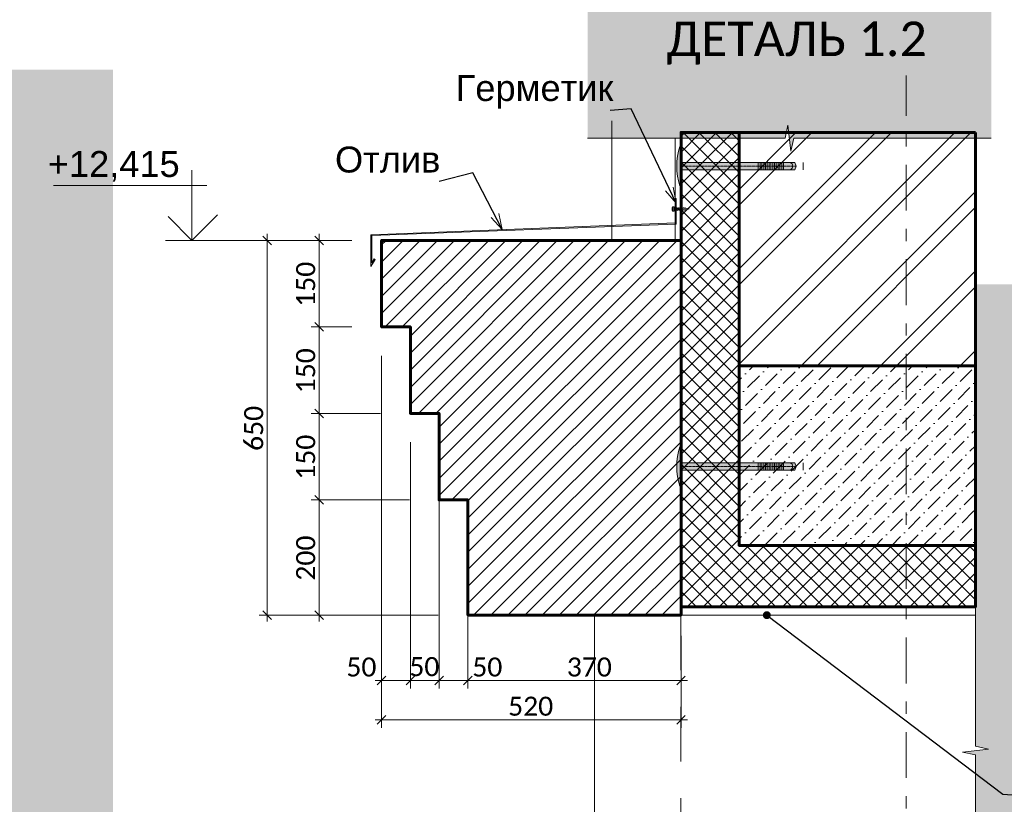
# Model space of a CAD drawing. Header units: millimetres. Extents: x 606744 to 1334424, y 366813 to 458563.
# Tile 5 of 21: x 1307099 to 1308808, y 439243 to 440604. Entities that reach past the tile are written whole.
import ezdxf

# ---------------------------------------------------------------- set-up
doc = ezdxf.new("R2010")
doc.units = ezdxf.units.MM
doc.header["$MEASUREMENT"] = 0
for name, pattern in [('GESTRICHELT', [0.75, 0.5, -0.25]), ('Разомкнутая', [158.74999523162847, 95.24999856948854, -63.49999666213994]), ('Штрихштриховая', [164.041661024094, 79.37499761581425, -31.7499983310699, 21.1666667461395, -31.74999833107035])]:
    doc.linetypes.add(name, pattern=pattern)
doc.layers.add('- 2D четрежи', color=7, linetype='Continuous')
doc.layers.add('Размер - Осевые Размеры', color=7, linetype='Continuous')
for name, color, linetype, lineweight in [('- 2D четрежи_Ном._пера__1', 7, 'Continuous', 15), ('- 2D четрежи_Ном._пера__19', 255, 'Continuous', 0), ('- 2D четрежи_Ном._пера__21', 7, 'Continuous', 30), ('0_Ном._пера__41', 7, 'Continuous', 60), ('1 Молдинги_Ном._пера__1', 7, 'Continuous', 15), ('1 Молдинги_Ном._пера__120', 7, 'Continuous', 5), ('1 Молдинги_Ном._пера__41', 7, 'Continuous', 60), ('Аннотация - Выносная Надпись.Фасад фрагмент_Ном._пера__1', 7, 'Continuous', 15), ('Конструктив - Стены Несущие_Ном._пера__1', 7, 'Continuous', 15), ('Конструктив - Стены Несущие_Ном._пера__41', 7, 'Continuous', 60), ('Размер - Осевые Размеры_Ном._пера__1', 7, 'Continuous', 15), ('Размер - Отметка Уровня_Ном._пера__1', 7, 'Continuous', 15), ('Размер - Отметка Уровня_Ном._пера__120', 7, 'Continuous', 5)]:
    doc.layers.add(name, color=color, linetype=linetype, lineweight=lineweight)
doc.layers.add('0_Ном._пера__62', color=7, linetype='Continuous', lineweight=25, true_color=0xaaaaaa)
doc.styles.add('СГЕНЕРИР_СТИЛЬ_1', font='arial.ttf')
doc.styles.add('СГЕНЕРИР_СТИЛЬ_2', font='calibri.ttf')
doc.dimstyles.new('СГЕНЕРИР_СТИЛЬ__2', dxfattribs={"dimtxt": 33.00000071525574, "dimasz": 14.25, "dimexe": 0.18, "dimexo": 50, "dimgap": 0, "dimtad": 1, "dimdec": 0, "dimzin": 0, "dimdsep": 46, "dimtxsty": 'СГЕНЕРИР_СТИЛЬ_2', "dimblk": 'ARROWHEAD_6', "dimblk1": 'ARROWHEAD_6', "dimblk2": 'ARROWHEAD_6', "dimcen": 0.09, "dimclrd": 7, "dimclre": 7, "dimclrt": 7, "dimazin": 0, "dimtfac": 1, "dimtdec": 4, "dimtmove": 0, "dimatfit": 3, "dimfxl": 1, "dimtolj": 1, "dimtzin": 0, "dimarcsym": 0})
doc.dimstyles.new('СГЕНЕРИР_СТИЛЬ__3', dxfattribs={"dimtxt": 33.00000071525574, "dimasz": 14.25, "dimexe": 0.18, "dimexo": 50, "dimgap": 0, "dimtad": 1, "dimtih": 1, "dimtoh": 1, "dimdec": 0, "dimzin": 0, "dimdsep": 46, "dimtxsty": 'СГЕНЕРИР_СТИЛЬ_2', "dimblk": 'ARROWHEAD_6', "dimblk1": 'ARROWHEAD_6', "dimblk2": 'ARROWHEAD_6', "dimcen": 0.09, "dimclrd": 7, "dimclre": 7, "dimclrt": 7, "dimazin": 0, "dimtfac": 1, "dimtdec": 4, "dimtmove": 2, "dimatfit": 3, "dimfxl": 1, "dimtolj": 1, "dimtzin": 0, "dimarcsym": 0})
doc.dimstyles.new('СГЕНЕРИР_СТИЛЬ__4', dxfattribs={"dimtxt": 33.00000071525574, "dimasz": 14.25, "dimexe": 0.18, "dimexo": 50, "dimgap": 0, "dimtad": 1, "dimtih": 1, "dimtoh": 1, "dimdec": 0, "dimzin": 0, "dimdsep": 46, "dimtxsty": 'СГЕНЕРИР_СТИЛЬ_2', "dimblk": 'ARROWHEAD_6', "dimblk1": 'ARROWHEAD_6', "dimblk2": 'ARROWHEAD_6', "dimcen": 0.09, "dimclrd": 7, "dimclre": 7, "dimclrt": 7, "dimazin": 0, "dimtfac": 1, "dimtdec": 4, "dimtmove": 0, "dimatfit": 3, "dimfxl": 1, "dimtolj": 1, "dimtzin": 0, "dimarcsym": 0})
doc.dimstyles.new('СГЕНЕРИР_СТИЛЬ__5', dxfattribs={"dimtxt": 0.18, "dimasz": 27.36, "dimexe": 0.18, "dimexo": 0.0625, "dimgap": 0, "dimtad": 0, "dimtih": 1, "dimtoh": 1, "dimdec": 4, "dimzin": 0, "dimdsep": 46, "dimcen": 0.09, "dimadec": 0, "dimazin": 0, "dimtfac": 1, "dimtdec": 4, "dimtmove": 0, "dimatfit": 3, "dimldrblk": 'ARROWHEAD_3', "dimfxl": 1, "dimtolj": 1, "dimtzin": 0, "dimarcsym": 0})
doc.dimstyles.new('СГЕНЕРИР_СТИЛЬ__7', dxfattribs={"dimtxt": 0.18, "dimasz": 27.36, "dimexe": 0.18, "dimexo": 0.0625, "dimgap": 0, "dimtad": 0, "dimtih": 1, "dimtoh": 1, "dimdec": 4, "dimzin": 0, "dimdsep": 46, "dimcen": 0.09, "dimadec": 0, "dimazin": 0, "dimtfac": 1, "dimtdec": 4, "dimtmove": 0, "dimatfit": 3, "dimldrblk": 'ARROWHEAD_11', "dimfxl": 1, "dimtolj": 1, "dimtzin": 0, "dimarcsym": 0})

# ---------------------------------------------------------------- blocks, each defined once
blk = doc.blocks.new('*D166', base_point=(491085.4970332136, 0))
at = {"layer": 'Размер - Осевые Размеры_Ном._пера__1', "color": 7, "linetype": 'Continuous', "lineweight": 15, "transparency": 16777216}
for p, q in [((1307727.301723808, 439443.9243274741), (1307727.301723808, 440021.3831727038)), ((1307777.301706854, 439443.9243274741), (1307777.301706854, 439871.3831580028)), ((1307716.051723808, 439457.9868274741), (1307727.301723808, 439457.9868274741)), ((1307734.801723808, 439465.4868274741), (1307719.801723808, 439450.4868274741)), ((1307727.301723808, 439457.9868274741), (1307777.301706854, 439457.9868274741)), ((1307784.801706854, 439465.4868274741), (1307769.801706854, 439450.4868274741))]:
    blk.add_line(p, q, dxfattribs=at)
at = {"layer": 'Размер - Осевые Размеры_Ном._пера__1', "color": 7, "lineweight": 15, "transparency": 16777216, "char_height": 33.00000071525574, "attachment_point": 7, "style": 'СГЕНЕРИР_СТИЛЬ_2'}
for insert in [(1307666.279683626, 439464.5868274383), (1307775.540686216, 439465.272541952)]:
    blk.add_mtext('\\A1;50', dxfattribs=dict(at, insert=insert))
blk = doc.blocks.new('ARROWHEAD_6')
at = {"color": 0, "linetype": 'Continuous', "lineweight": 0}
for p, q in [((0, 0), (-1, 0)), ((-0.5, -0.5), (0.5, 0.5))]:
    blk.add_line(p, q, dxfattribs=at)
blk = doc.blocks.new('*D167', base_point=(491085.4970332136, 0))
at = {"layer": 'Размер - Осевые Размеры_Ном._пера__1', "color": 7, "linetype": 'Continuous', "lineweight": 15, "transparency": 16777216}
for p, q in [((1307777.301706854, 439443.9243274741), (1307777.301706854, 439871.3831580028)), ((1307827.30170629, 439443.9243274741), (1307827.30170629, 439871.3831580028)), ((1307784.801706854, 439465.4868274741), (1307769.801706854, 439450.4868274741)), ((1307777.301706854, 439457.9868274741), (1307827.30170629, 439457.9868274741)), ((1307834.80170629, 439465.4868274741), (1307819.80170629, 439450.4868274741))]:
    blk.add_line(p, q, dxfattribs=at)
blk = doc.blocks.new('*D168', base_point=(491085.4970332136, 0))
at = {"layer": 'Размер - Осевые Размеры_Ном._пера__1', "color": 7, "linetype": 'Continuous', "lineweight": 15, "transparency": 16777216}
for p, q in [((1307827.30170629, 439443.9243274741), (1307827.30170629, 439871.3831580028)), ((1307877.301672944, 439443.9243274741), (1307877.301672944, 439721.3831760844)), ((1307834.80170629, 439465.4868274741), (1307819.80170629, 439450.4868274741)), ((1307827.30170629, 439457.9868274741), (1307877.301672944, 439457.9868274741)), ((1307884.801672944, 439465.4868274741), (1307869.801672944, 439450.4868274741))]:
    blk.add_line(p, q, dxfattribs=at)
blk = doc.blocks.new('*D169', base_point=(491085.4970332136, 0))
at = {"layer": 'Размер - Осевые Размеры_Ном._пера__1', "color": 7, "linetype": 'Continuous', "lineweight": 15, "transparency": 16777216}
for p, q in [((1307877.301672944, 439443.9243274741), (1307877.301672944, 439721.3831760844)), ((1308246.981118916, 439443.9243274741), (1308246.981118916, 439521.3831377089)), ((1307884.801672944, 439465.4868274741), (1307869.801672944, 439450.4868274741)), ((1307877.301672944, 439457.9868274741), (1308246.981118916, 439457.9868274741)), ((1308239.481118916, 439450.4868274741), (1308254.481118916, 439465.4868274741)), ((1308246.981118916, 439457.9868274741), (1308258.231118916, 439457.9868274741))]:
    blk.add_line(p, q, dxfattribs=at)
at = {"layer": 'Размер - Осевые Размеры_Ном._пера__1', "color": 7, "lineweight": 15, "transparency": 16777216, "char_height": 33.00000071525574, "attachment_point": 7, "style": 'СГЕНЕРИР_СТИЛЬ_2'}
for s, insert in [('\\A1;50', (1307884.801672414, 439464.5868274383)), ('\\A1;370', (1308048.760886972, 439464.5868274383))]:
    blk.add_mtext(s, dxfattribs=dict(at, insert=insert))
blk = doc.blocks.new('*D170', base_point=(491085.4970332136, 0))
at = {"layer": 'Размер - Осевые Размеры_Ном._пера__1', "color": 7, "linetype": 'Continuous', "lineweight": 15, "transparency": 16777216}
for p, q in [((1307727.301723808, 439375.9711978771), (1307727.301723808, 440021.3831727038)), ((1308246.981118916, 439375.9711978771), (1308246.981118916, 439535.7505137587)), ((1307716.051723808, 439390.0336978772), (1307727.301723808, 439390.0336978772)), ((1307734.801723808, 439397.5336978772), (1307719.801723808, 439382.5336978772)), ((1307727.301723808, 439390.0336978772), (1308246.981118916, 439390.0336978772)), ((1308239.481118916, 439382.5336978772), (1308254.481118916, 439397.5336978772)), ((1308246.981118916, 439390.0336978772), (1308258.231118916, 439390.0336978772))]:
    blk.add_line(p, q, dxfattribs=at)
at = {"layer": 'Размер - Осевые Размеры_Ном._пера__1', "color": 7, "lineweight": 15, "transparency": 16777216, "insert": (1307946.999892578, 439396.6336978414), "char_height": 33.00000071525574, "attachment_point": 7, "style": 'СГЕНЕРИР_СТИЛЬ_2'}
blk.add_mtext('\\A1;520', dxfattribs=at)
blk = doc.blocks.new('*D171', base_point=(491085.4970332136, 0))
at = {"layer": 'Размер - Осевые Размеры_Ном._пера__1', "color": 7, "linetype": 'Continuous', "lineweight": 15, "transparency": 16777216}
for p, q in [((1307611.547540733, 439778.8831760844), (1307626.547540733, 439763.8831760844)), ((1307775.689904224, 439771.3831760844), (1307604.985040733, 439771.3831760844)), ((1307619.047540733, 439571.3831619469), (1307619.047540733, 439771.3831760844)), ((1307611.547540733, 439578.8831619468), (1307626.547540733, 439563.8831619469)), ((1307825.689870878, 439571.3831619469), (1307604.985040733, 439571.3831619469)), ((1307619.047540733, 439560.1331619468), (1307619.047540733, 439571.3831619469))]:
    blk.add_line(p, q, dxfattribs=at)
at = {"layer": 'Размер - Осевые Размеры_Ном._пера__1', "color": 7, "lineweight": 15, "transparency": 16777216, "insert": (1307612.447540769, 439631.2416402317), "char_height": 33.00000071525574, "attachment_point": 7, "rotation": 90, "style": 'СГЕНЕРИР_СТИЛЬ_2'}
blk.add_mtext('\\A1;200', dxfattribs=at)
blk = doc.blocks.new('*D172', base_point=(491085.4970332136, 0))
at = {"layer": 'Размер - Осевые Размеры_Ном._пера__1', "color": 7, "linetype": 'Continuous', "lineweight": 15, "transparency": 16777216}
for p, q in [((1307725.689888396, 439921.3831580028), (1307604.985040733, 439921.3831580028)), ((1307611.547540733, 439928.8831580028), (1307626.547540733, 439913.8831580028)), ((1307619.047540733, 439771.3831760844), (1307619.047540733, 439921.3831580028)), ((1307611.547540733, 439778.8831760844), (1307626.547540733, 439763.8831760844)), ((1307775.689904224, 439771.3831760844), (1307604.985040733, 439771.3831760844))]:
    blk.add_line(p, q, dxfattribs=at)
at = {"layer": 'Размер - Осевые Размеры_Ном._пера__1', "color": 7, "lineweight": 15, "transparency": 16777216, "insert": (1307612.447540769, 439806.2416382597), "char_height": 33.00000071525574, "attachment_point": 7, "rotation": 90, "style": 'СГЕНЕРИР_СТИЛЬ_2'}
blk.add_mtext('\\A1;150', dxfattribs=at)
blk = doc.blocks.new('*D173', base_point=(491085.4970332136, 0))
at = {"layer": 'Размер - Осевые Размеры_Ном._пера__1', "color": 7, "linetype": 'Continuous', "lineweight": 15, "transparency": 16777216}
for p, q in [((1307675.689905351, 440071.3831727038), (1307604.985040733, 440071.3831727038)), ((1307611.547540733, 440078.8831727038), (1307626.547540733, 440063.8831727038)), ((1307619.047540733, 439921.3831580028), (1307619.047540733, 440071.3831727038)), ((1307725.689888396, 439921.3831580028), (1307604.985040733, 439921.3831580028)), ((1307611.547540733, 439928.8831580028), (1307626.547540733, 439913.8831580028))]:
    blk.add_line(p, q, dxfattribs=at)
at = {"layer": 'Размер - Осевые Размеры_Ном._пера__1', "color": 7, "lineweight": 15, "transparency": 16777216, "insert": (1307612.447540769, 439956.2416365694), "char_height": 33.00000071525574, "attachment_point": 7, "rotation": 90, "style": 'СГЕНЕРИР_СТИЛЬ_2'}
blk.add_mtext('\\A1;150', dxfattribs=at)
blk = doc.blocks.new('*D174', base_point=(491085.4970332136, 0))
at = {"layer": 'Размер - Осевые Размеры_Ном._пера__1', "color": 7, "linetype": 'Continuous', "lineweight": 15, "transparency": 16777216}
for p, q in [((1307626.547540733, 440213.8831710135), (1307611.547540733, 440228.8831710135)), ((1307619.047540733, 440221.3831710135), (1307619.047540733, 440232.6331710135)), ((1307675.689888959, 440221.3831710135), (1307604.985040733, 440221.3831710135)), ((1307619.047540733, 440071.3831727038), (1307619.047540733, 440221.3831710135)), ((1307675.689905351, 440071.3831727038), (1307604.985040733, 440071.3831727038)), ((1307611.547540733, 440078.8831727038), (1307626.547540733, 440063.8831727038))]:
    blk.add_line(p, q, dxfattribs=at)
at = {"layer": 'Размер - Осевые Размеры_Ном._пера__1', "color": 7, "lineweight": 15, "transparency": 16777216, "insert": (1307612.447540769, 440106.2416430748), "char_height": 33.00000071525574, "attachment_point": 7, "rotation": 90, "style": 'СГЕНЕРИР_СТИЛЬ_2'}
blk.add_mtext('\\A1;150', dxfattribs=at)
blk = doc.blocks.new('*D175', base_point=(491085.4970332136, 0))
at = {"layer": 'Размер - Осевые Размеры_Ном._пера__1', "color": 7, "linetype": 'Continuous', "lineweight": 15, "transparency": 16777216}
for p, q in [((1307536.397603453, 440213.8831710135), (1307521.397603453, 440228.8831710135)), ((1307528.897603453, 440221.3831710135), (1307528.897603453, 440232.6331710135)), ((1307675.689888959, 440221.3831710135), (1307514.835103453, 440221.3831710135)), ((1307528.897603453, 439571.3831619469), (1307528.897603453, 440221.3831710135)), ((1307521.397603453, 439578.8831619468), (1307536.397603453, 439563.8831619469)), ((1307825.689870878, 439571.3831619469), (1307514.835103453, 439571.3831619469)), ((1307528.897603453, 439560.1331619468), (1307528.897603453, 439571.3831619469))]:
    blk.add_line(p, q, dxfattribs=at)
at = {"layer": 'Размер - Осевые Размеры_Ном._пера__1', "color": 7, "lineweight": 15, "transparency": 16777216, "insert": (1307522.297603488, 439856.2416376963), "char_height": 33.00000071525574, "attachment_point": 7, "rotation": 90, "style": 'СГЕНЕРИР_СТИЛЬ_2'}
blk.add_mtext('\\A1;650', dxfattribs=at)
blk = doc.blocks.new('ARROWHEAD_3')
at = {"color": 0, "linetype": 'Continuous', "lineweight": 0}
blk.add_line((0, 0), (-1, 0), dxfattribs=at)
at = {"color": 0, "linetype": 'Continuous', "lineweight": 0, "flags": 128}
blk.add_lwpolyline([(-1, 0.2679), (0, 0), (-1, -0.2679)], dxfattribs=at)
blk = doc.blocks.new('CI Tools Break Line Symbol[26]_7', base_point=(1308757.919833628, 438527.4177693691))
at = {"layer": '- 2D четрежи', "linetype": 'Continuous', "lineweight": 0, "true_color": 0xffffff}
blk.add_hatch(color=7, dxfattribs=at).paths.add_polyline_path([(1309177.542714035, 438527.4177693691), (1309177.542714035, 440145.5327983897), (1308757.919833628, 440145.5327983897), (1308757.919833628, 439343.9752838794), (1308780.419833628, 439338.9752838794), (1308735.419833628, 439333.9752838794), (1308757.919833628, 439328.9752838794), (1308757.919833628, 438527.4177693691)])
at = {"layer": '- 2D четрежи_Ном._пера__1', "color": 7, "linetype": 'Continuous', "lineweight": 15}
for p, q in [((1308757.919833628, 439343.9752838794), (1308757.919833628, 440145.5327983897)), ((1308780.419833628, 439338.9752838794), (1308735.419833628, 439333.9752838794)), ((1308757.919833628, 439343.9752838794), (1308780.419833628, 439338.9752838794)), ((1308735.419833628, 439333.9752838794), (1308757.919833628, 439328.9752838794)), ((1308757.919833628, 438527.4177693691), (1308757.919833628, 439328.9752838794))]:
    blk.add_line(p, q, dxfattribs=at)
blk = doc.blocks.new('CI Tools Break Line Symbol[28]_7', base_point=(1308785.410138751, 440399.0051864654))
at = {"layer": '- 2D четрежи', "linetype": 'Continuous', "lineweight": 0, "true_color": 0xffffff}
blk.add_hatch(color=7, dxfattribs=at).paths.add_polyline_path([(1308785.410138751, 440773.3589239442), (1308084.837967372, 440773.3589239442), (1308084.837967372, 440399.0051864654), (1308427.624053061, 440399.0051864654), (1308432.624053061, 440421.5051864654), (1308437.624053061, 440376.5051864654), (1308442.624053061, 440399.0051864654), (1308785.410138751, 440399.0051864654)])
at = {"layer": '- 2D четрежи_Ном._пера__1', "color": 7, "linetype": 'Continuous', "lineweight": 15}
for p, q in [((1308427.624053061, 440399.0051864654), (1308432.624053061, 440421.5051864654)), ((1308432.624053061, 440421.5051864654), (1308437.624053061, 440376.5051864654)), ((1308427.624053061, 440399.0051864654), (1308084.837967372, 440399.0051864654)), ((1308437.624053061, 440376.5051864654), (1308442.624053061, 440399.0051864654)), ((1308785.410138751, 440399.0051864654), (1308442.624053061, 440399.0051864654))]:
    blk.add_line(p, q, dxfattribs=at)
blk = doc.blocks.new('CI Tools Break Line Symbol[29]_7', base_point=(1306841.984525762, 438899.4383122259))
at = {"layer": '- 2D четрежи', "linetype": 'Continuous', "lineweight": 0, "true_color": 0xffffff}
blk.add_hatch(color=7, dxfattribs=at).paths.add_polyline_path([(1307261.60740617, 438899.4383122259), (1307261.60740617, 440517.5533412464), (1306841.984525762, 440517.5533412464), (1306841.984525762, 439715.9958267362), (1306864.484525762, 439710.9958267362), (1306819.484525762, 439705.9958267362), (1306841.984525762, 439700.9958267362), (1306841.984525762, 438899.4383122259)])
at = {"layer": '- 2D четрежи_Ном._пера__1', "color": 7, "linetype": 'Continuous', "lineweight": 15}
for p, q in [((1306841.984525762, 439715.9958267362), (1306841.984525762, 440517.5533412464)), ((1306864.484525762, 439710.9958267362), (1306819.484525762, 439705.9958267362)), ((1306841.984525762, 439715.9958267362), (1306864.484525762, 439710.9958267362)), ((1306819.484525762, 439705.9958267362), (1306841.984525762, 439700.9958267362)), ((1306841.984525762, 438899.4383122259), (1306841.984525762, 439700.9958267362))]:
    blk.add_line(p, q, dxfattribs=at)
blk = doc.blocks.new('Линия_8_7', base_point=(1308637.695263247, 438736.945418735))
at = {"layer": '- 2D четрежи_Ном._пера__1', "color": 7, "linetype": 'Штрихштриховая', "lineweight": 15}
blk.add_line((1308637.695263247, 438796.945418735), (1308637.695263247, 440507.6706735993), dxfattribs=at)
at = {"layer": '- 2D четрежи_Ном._пера__1', "color": 7, "linetype": 'Continuous', "lineweight": 15}
blk.add_circle((1308637.695263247, 438736.945418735), 60, dxfattribs=at)
blk = doc.blocks.new('ARROWHEAD_11')
at = {"color": 0, "linetype": 'Continuous', "lineweight": 0}
blk.add_line((0, 0), (-1, 0), dxfattribs=at)
at = {"color": 0, "linetype": 'Continuous', "lineweight": 0, "const_width": 0.25, "flags": 128}
blk.add_lwpolyline([(-0.125, 0, 1), (0.125, 0, 1)], format="xyb", close=True, dxfattribs=at)

msp = doc.modelspace()

# ---------------------------------------------------------------- hatches: boundary and pattern name
at = {"layer": '- 2D четрежи_Ном._пера__19', "linetype": 'Continuous', "lineweight": 0}
h = msp.add_hatch(color=255, dxfattribs=at)
edge = h.paths.add_edge_path()
edge.add_line((1308244.997195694, 440384.5742745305), (1308246.980692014, 440384.5742745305))
edge.add_line((1308246.980692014, 440384.5742745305), (1308246.980692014, 440356.5775488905))
edge.add_line((1308246.980692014, 440356.5775488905), (1308444.289644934, 440356.5775488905))
edge.add_line((1308444.289644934, 440356.5775488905), (1308446.734038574, 440350.3375488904))
edge.add_line((1308446.734038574, 440350.3375488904), (1308444.289644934, 440344.0975488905))
edge.add_line((1308444.289644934, 440344.0975488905), (1308246.980692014, 440344.0975488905))
edge.add_line((1308246.980692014, 440344.0975488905), (1308246.980692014, 440316.1008232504))
edge.add_line((1308246.980692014, 440316.1008232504), (1308244.997195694, 440316.1008232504))
edge.add_arc((1308351.05402277, 440350.3375488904), 111.4459687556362, 162.1091466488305, 197.8908533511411, ccw=False)
h = msp.add_hatch(color=255, dxfattribs=at)
edge = h.paths.add_edge_path()
edge.add_line((1308261.084111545, 440275.9433699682), (1308256.087478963, 440274.5433699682))
edge.add_line((1308256.087478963, 440274.5433699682), (1308255.504607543, 440273.7433699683))
edge.add_line((1308255.504607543, 440273.7433699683), (1308255.063633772, 440274.5433699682))
edge.add_line((1308255.063633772, 440274.5433699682), (1308253.087478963, 440274.5433699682))
edge.add_line((1308253.087478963, 440274.5433699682), (1308252.626382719, 440273.3433699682))
edge.add_line((1308252.626382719, 440273.3433699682), (1308252.013130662, 440274.5433699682))
edge.add_line((1308252.013130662, 440274.5433699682), (1308250.087478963, 440274.5433699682))
edge.add_line((1308250.087478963, 440274.5433699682), (1308249.626382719, 440273.3433699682))
edge.add_line((1308249.626382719, 440273.3433699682), (1308249.013130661, 440274.5433699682))
edge.add_line((1308249.013130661, 440274.5433699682), (1308247.087478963, 440274.5433699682))
edge.add_line((1308247.087478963, 440274.5433699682), (1308246.626382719, 440273.3433699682))
edge.add_line((1308246.626382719, 440273.3433699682), (1308246.013130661, 440274.5433699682))
edge.add_line((1308246.013130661, 440274.5433699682), (1308244.087478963, 440274.5433699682))
edge.add_line((1308244.087478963, 440274.5433699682), (1308243.626382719, 440273.3433699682))
edge.add_line((1308243.626382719, 440273.3433699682), (1308243.013130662, 440274.5433699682))
edge.add_line((1308243.013130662, 440274.5433699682), (1308241.087478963, 440274.5433699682))
edge.add_line((1308241.087478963, 440274.5433699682), (1308240.626382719, 440273.3433699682))
edge.add_line((1308240.626382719, 440273.3433699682), (1308240.013130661, 440274.5433699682))
edge.add_line((1308240.013130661, 440274.5433699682), (1308235.084111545, 440274.5433699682))
edge.add_line((1308235.084111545, 440274.5433699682), (1308235.084111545, 440272.3433699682))
edge.add_arc((1308234.684111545, 440272.3433699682), 0.3999999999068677, -90, 0, ccw=False)
edge.add_line((1308234.684111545, 440271.9433699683), (1308232.928079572, 440271.9433699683))
edge.add_arc((1308232.928079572, 440272.3433699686), 0.400000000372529, 206.3878000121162, 270.0000000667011, ccw=False)
edge.add_arc((1308240.184111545, 440275.9433699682), 8.49999999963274, 153.6122000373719, 206.3877999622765, ccw=False)
edge.add_arc((1308232.928079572, 440279.5433699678), 0.4000000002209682, 89.99999993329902, 153.6121999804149, ccw=False)
edge.add_line((1308232.928079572, 440279.9433699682), (1308234.684111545, 440279.9433699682))
edge.add_arc((1308234.684111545, 440279.5433699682), 0.3999999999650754, -8.337622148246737e-09, 90, ccw=False)
edge.add_line((1308235.084111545, 440279.5433699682), (1308235.084111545, 440277.3433699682))
edge.add_line((1308235.084111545, 440277.3433699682), (1308238.582209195, 440277.3433699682))
edge.add_line((1308238.582209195, 440277.3433699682), (1308239.043305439, 440278.5433699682))
edge.add_line((1308239.043305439, 440278.5433699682), (1308239.656557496, 440277.3433699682))
edge.add_line((1308239.656557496, 440277.3433699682), (1308241.582209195, 440277.3433699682))
edge.add_line((1308241.582209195, 440277.3433699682), (1308242.043305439, 440278.5433699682))
edge.add_line((1308242.043305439, 440278.5433699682), (1308242.656557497, 440277.3433699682))
edge.add_line((1308242.656557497, 440277.3433699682), (1308244.582209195, 440277.3433699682))
edge.add_line((1308244.582209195, 440277.3433699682), (1308245.043305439, 440278.5433699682))
edge.add_line((1308245.043305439, 440278.5433699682), (1308245.656557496, 440277.3433699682))
edge.add_line((1308245.656557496, 440277.3433699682), (1308247.582209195, 440277.3433699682))
edge.add_line((1308247.582209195, 440277.3433699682), (1308248.043305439, 440278.5433699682))
edge.add_line((1308248.043305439, 440278.5433699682), (1308248.656557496, 440277.3433699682))
edge.add_line((1308248.656557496, 440277.3433699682), (1308250.582209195, 440277.3433699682))
edge.add_line((1308250.582209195, 440277.3433699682), (1308251.043305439, 440278.5433699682))
edge.add_line((1308251.043305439, 440278.5433699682), (1308251.656557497, 440277.3433699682))
edge.add_line((1308251.656557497, 440277.3433699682), (1308253.582209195, 440277.3433699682))
edge.add_line((1308253.582209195, 440277.3433699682), (1308254.165080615, 440278.1433699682))
edge.add_line((1308254.165080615, 440278.1433699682), (1308254.592280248, 440277.3433699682))
edge.add_line((1308254.592280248, 440277.3433699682), (1308261.084111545, 440275.9433699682))
h = msp.add_hatch(color=255, dxfattribs=at)
edge = h.paths.add_edge_path()
edge.add_line((1308244.997195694, 439863.6037773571), (1308246.980692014, 439863.6037773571))
edge.add_line((1308246.980692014, 439863.6037773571), (1308246.980692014, 439835.6070517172))
edge.add_line((1308246.980692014, 439835.6070517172), (1308444.289644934, 439835.6070517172))
edge.add_line((1308444.289644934, 439835.6070517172), (1308446.734038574, 439829.3670517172))
edge.add_line((1308446.734038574, 439829.3670517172), (1308444.289644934, 439823.1270517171))
edge.add_line((1308444.289644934, 439823.1270517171), (1308246.980692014, 439823.1270517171))
edge.add_line((1308246.980692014, 439823.1270517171), (1308246.980692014, 439795.1303260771))
edge.add_line((1308246.980692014, 439795.1303260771), (1308244.997195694, 439795.1303260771))
edge.add_arc((1308351.054022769, 439829.3670517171), 111.4459687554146, 162.1091466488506, 197.8908533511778, ccw=False)
at = {"layer": '- 2D четрежи_Ном._пера__21', "linetype": 'Continuous', "lineweight": 0, "true_color": 0x3f3f3f}
for points in [[(1308236.669574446, 440251.7740698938), (1308236.669574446, 440294.2452441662), (1308238.388322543, 440294.2452441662), (1308238.388322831, 440249.7909133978)], [(1307708.821418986, 440231.0481476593), (1307710.540169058, 440229.9227611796), (1308238.388322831, 440249.7909133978), (1308236.669574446, 440251.7740698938)], [(1307708.821418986, 440231.0481476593), (1307708.821418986, 440176.0278122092), (1307716.08028837, 440188.5676380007), (1307714.592783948, 440189.4287014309), (1307710.540169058, 440182.42773952), (1307710.540169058, 440229.9227611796)]]:
    msp.add_hatch(color=250, dxfattribs=at).paths.add_polyline_path(points)
at = {"layer": '0_Ном._пера__62', "linetype": 'Continuous', "lineweight": 25, "true_color": 0xaaaaaa}
h = msp.add_hatch(dxfattribs=at)
h.set_pattern_fill('БЛОКИ_БЕТОННЫЕ_0007', color=253, style=0, pattern_type=2)
h.set_pattern_definition([(44.99999999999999, (491085.4970332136, 0), (-13.78858172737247, 13.78858172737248), []), (135.0000000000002, (491085.4970332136, 0), (13.78858172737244, 13.78858172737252), [])])
h.paths.add_polyline_path([(1308347.695289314, 440408.7604808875), (1308246.981154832, 440408.7604808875), (1308246.981118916, 439585.7505137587), (1308757.919734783, 439585.7505137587), (1308757.919833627, 439692.5070854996), (1308347.695289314, 439692.5074653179)])
at = {"layer": '1 Молдинги_Ном._пера__1', "linetype": 'Continuous', "lineweight": 15}
h = msp.add_hatch(dxfattribs=at)
h.set_pattern_fill('ОГНЕУПОРНАЯ_ЗАЩИТА_0007', style=0, pattern_type=2)
h.set_pattern_definition([(44.99999999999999, (491085.4970332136, 0), (-14.84924215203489, 14.8492421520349), [])])
h.paths.add_polyline_path([(1308246.981118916, 440221.3831710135), (1307727.301707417, 440221.3831710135), (1307727.301723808, 440071.3831727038), (1307777.301690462, 440071.3831727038), (1307777.301706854, 439921.3831580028), (1307827.30170629, 439921.3831580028), (1307827.301722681, 439771.3831760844), (1307877.301672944, 439771.3831760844), (1307877.301689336, 439571.3831619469), (1308246.981118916, 439571.3831377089)])
h = msp.add_hatch(dxfattribs=at)
h.set_pattern_fill('БЕТОН_01_0007', style=0, pattern_type=2)
h.set_pattern_definition([(44.99999999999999, (491085.4970332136, 0), (-27.57716345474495, 27.57716345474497), [29.24999892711, -9.74999964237, 0, -9.74999964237]), (44.99999999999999, (491088.9441786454, 31.02430888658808), (-27.57716345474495, 27.57716345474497), [29.24999892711, -9.74999964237, 0, -9.74999964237])])
h.paths.add_polyline_path([(1308757.919833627, 440004.1059632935), (1308347.695289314, 440004.106407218), (1308347.695289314, 439692.5074653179), (1308757.919833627, 439692.5074653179)])
at = {"layer": 'Конструктив - Стены Несущие_Ном._пера__1', "linetype": 'Continuous', "lineweight": 15}
h = msp.add_hatch(dxfattribs=at)
h.set_pattern_fill('ЛИНИИ_НАКЛОННЫЕ_ДВОЙНЫЕ__2E', style=0, pattern_type=2)
h.set_pattern_definition([(44.99999999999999, (491085.4970332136, 0), (-68.94290863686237, 68.94290863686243), []), (44.99999999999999, (491071.7084514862, 13.78858172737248), (-68.94290863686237, 68.94290863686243), [])])
h.paths.add_polyline_path([(1308757.919833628, 440408.7604808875), (1308347.695289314, 440408.7604808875), (1308347.695289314, 440004.106407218), (1308757.919833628, 440004.106407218)])

# ---------------------------------------------------------------- linework, layer by layer
at = {"layer": '- 2D четрежи_Ном._пера__1', "color": 7, "linetype": 'Continuous', "lineweight": 15}
for p, q in [((1308246.980692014, 440344.0975488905), (1308246.980692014, 440356.5775488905)), ((1308381.137021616, 440344.0975488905), (1308381.137021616, 440356.5775488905)), ((1308384.257021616, 440344.0975488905), (1308384.257021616, 440356.5775488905)), ((1308387.377021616, 440344.0975488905), (1308387.377021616, 440356.5775488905)), ((1308390.497021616, 440344.0975488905), (1308390.497021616, 440356.5775488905)), ((1308393.617021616, 440344.0975488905), (1308393.617021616, 440356.5775488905)), ((1308396.737021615, 440344.0975488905), (1308396.737021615, 440356.5775488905)), ((1308399.857021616, 440344.0975488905), (1308399.857021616, 440356.5775488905)), ((1308402.977021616, 440344.0975488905), (1308402.977021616, 440356.5775488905)), ((1308406.097021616, 440344.0975488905), (1308406.097021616, 440356.5775488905)), ((1308409.217021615, 440344.0975488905), (1308409.217021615, 440356.5775488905)), ((1308412.337021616, 440344.0975488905), (1308412.337021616, 440356.5775488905)), ((1308415.457021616, 440344.0975488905), (1308415.457021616, 440356.5775488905)), ((1308418.577021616, 440344.0975488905), (1308418.577021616, 440356.5775488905)), ((1308421.697021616, 440344.0975488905), (1308421.697021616, 440356.5775488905)), ((1308424.817021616, 440344.0975488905), (1308424.817021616, 440356.5775488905)), ((1308458.816842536, 440344.0975488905), (1308458.816842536, 440356.5775488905)), ((1308232.569757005, 440279.721147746), (1308232.569757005, 440272.1655921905)), ((1308235.084111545, 440277.3433699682), (1308235.084111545, 440274.5433699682)), ((1308238.582209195, 440277.3433699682), (1308240.626382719, 440273.3433699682)), ((1308239.043305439, 440278.5433699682), (1308241.087478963, 440274.5433699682)), ((1308239.043305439, 440278.5433699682), (1308240.626382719, 440273.3433699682)), ((1308241.582209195, 440277.3433699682), (1308243.626382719, 440273.3433699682)), ((1308242.043305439, 440278.5433699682), (1308244.087478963, 440274.5433699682)), ((1308242.043305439, 440278.5433699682), (1308243.626382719, 440273.3433699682)), ((1308246.980692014, 439823.1270517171), (1308246.980692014, 439835.6070517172)), ((1308381.137021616, 439823.1270517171), (1308381.137021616, 439835.6070517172)), ((1308384.257021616, 439823.1270517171), (1308384.257021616, 439835.6070517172)), ((1308387.377021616, 439823.1270517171), (1308387.377021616, 439835.6070517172)), ((1308390.497021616, 439823.1270517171), (1308390.497021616, 439835.6070517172)), ((1308393.617021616, 439823.1270517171), (1308393.617021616, 439835.6070517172)), ((1308396.737021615, 439823.1270517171), (1308396.737021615, 439835.6070517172)), ((1308399.857021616, 439823.1270517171), (1308399.857021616, 439835.6070517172)), ((1308402.977021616, 439823.1270517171), (1308402.977021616, 439835.6070517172)), ((1308406.097021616, 439823.1270517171), (1308406.097021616, 439835.6070517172)), ((1308409.217021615, 439823.1270517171), (1308409.217021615, 439835.6070517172)), ((1308412.337021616, 439823.1270517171), (1308412.337021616, 439835.6070517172)), ((1308415.457021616, 439823.1270517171), (1308415.457021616, 439835.6070517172)), ((1308418.577021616, 439823.1270517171), (1308418.577021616, 439835.6070517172)), ((1308421.697021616, 439823.1270517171), (1308421.697021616, 439835.6070517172)), ((1308424.817021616, 439823.1270517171), (1308424.817021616, 439835.6070517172)), ((1308458.816842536, 439823.1270517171), (1308458.816842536, 439835.6070517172))]:
    msp.add_line(p, q, dxfattribs=at)
at = {"layer": '- 2D четрежи_Ном._пера__1', "color": 7, "linetype": 'GESTRICHELT', "lineweight": 15}
for p, q in [((1308246.980692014, 440350.3375488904), (1308446.734038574, 440350.3375488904)), ((1308246.980692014, 439829.3670517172), (1308446.734038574, 439829.3670517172))]:
    msp.add_line(p, q, dxfattribs=at)
at = {"layer": '- 2D четрежи_Ном._пера__1', "color": 7, "linetype": 'Continuous', "lineweight": 15, "flags": 128}
for points in [[(1308236.92505902, 440221.3831644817), (1308236.92505902, 440399.0051864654), (1308246.925056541, 440399.0051864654), (1308246.925056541, 440221.3831644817)], [(1308096.925070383, 439023.4034616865), (1308096.925070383, 439571.3830219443)]]:
    msp.add_lwpolyline(points, dxfattribs=at)
for points in [[(1308244.997195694, 440384.5742745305), (1308246.980692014, 440384.5742745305), (1308246.980692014, 440356.5775488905), (1308444.289644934, 440356.5775488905), (1308446.734038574, 440350.3375488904), (1308444.289644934, 440344.0975488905), (1308246.980692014, 440344.0975488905), (1308246.980692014, 440316.1008232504), (1308244.997195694, 440316.1008232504, -0.1574082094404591)], [(1308261.084111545, 440275.9433699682), (1308256.087478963, 440274.5433699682), (1308255.504607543, 440273.7433699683), (1308255.063633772, 440274.5433699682), (1308253.087478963, 440274.5433699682), (1308252.626382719, 440273.3433699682), (1308252.013130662, 440274.5433699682), (1308250.087478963, 440274.5433699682), (1308249.626382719, 440273.3433699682), (1308249.013130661, 440274.5433699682), (1308247.087478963, 440274.5433699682), (1308246.626382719, 440273.3433699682), (1308246.013130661, 440274.5433699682), (1308244.087478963, 440274.5433699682), (1308243.626382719, 440273.3433699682), (1308243.013130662, 440274.5433699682), (1308241.087478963, 440274.5433699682), (1308240.626382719, 440273.3433699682), (1308240.013130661, 440274.5433699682), (1308235.084111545, 440274.5433699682), (1308235.084111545, 440272.3433699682, -0.414213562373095), (1308234.684111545, 440271.9433699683), (1308232.928079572, 440271.9433699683, -0.2849150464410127), (1308232.569757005, 440272.1655921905, -0.2344355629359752), (1308232.569757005, 440279.721147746, -0.2849150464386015), (1308232.928079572, 440279.9433699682), (1308234.684111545, 440279.9433699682, -0.414213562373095), (1308235.084111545, 440279.5433699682), (1308235.084111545, 440277.3433699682), (1308238.582209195, 440277.3433699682), (1308239.043305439, 440278.5433699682), (1308239.656557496, 440277.3433699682), (1308241.582209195, 440277.3433699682), (1308242.043305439, 440278.5433699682), (1308242.656557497, 440277.3433699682), (1308244.582209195, 440277.3433699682), (1308245.043305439, 440278.5433699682), (1308245.656557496, 440277.3433699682), (1308247.582209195, 440277.3433699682), (1308248.043305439, 440278.5433699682), (1308248.656557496, 440277.3433699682), (1308250.582209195, 440277.3433699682), (1308251.043305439, 440278.5433699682), (1308251.656557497, 440277.3433699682), (1308253.582209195, 440277.3433699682), (1308254.165080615, 440278.1433699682), (1308254.592280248, 440277.3433699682)], [(1308244.997195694, 439863.6037773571), (1308246.980692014, 439863.6037773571), (1308246.980692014, 439835.6070517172), (1308444.289644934, 439835.6070517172), (1308446.734038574, 439829.3670517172), (1308444.289644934, 439823.1270517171), (1308246.980692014, 439823.1270517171), (1308246.980692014, 439795.1303260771), (1308244.997195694, 439795.1303260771, -0.1574082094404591)]]:
    msp.add_lwpolyline(points, format="xyb", close=True, dxfattribs=at)
for points in [[(1308236.669574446, 440251.7740698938), (1308236.669574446, 440294.2452441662), (1308238.388322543, 440294.2452441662), (1308238.388322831, 440249.7909133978)], [(1307708.821418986, 440231.0481476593), (1307710.540169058, 440229.9227611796), (1308238.388322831, 440249.7909133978), (1308236.669574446, 440251.7740698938)], [(1307708.821418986, 440231.0481476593), (1307708.821418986, 440176.0278122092), (1307716.08028837, 440188.5676380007), (1307714.592783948, 440189.4287014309), (1307710.540169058, 440182.42773952), (1307710.540169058, 440229.9227611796)]]:
    msp.add_lwpolyline(points, close=True, dxfattribs=at)
at = {"layer": '- 2D четрежи_Ном._пера__1', "color": 7, "linetype": 'Continuous', "lineweight": 15}
for centre, radius, start, end in [((1308434.272630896, 440350.3441648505), 6.675264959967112, 290.6445889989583, 69.03563400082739), ((1308434.272630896, 439829.3736676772), 6.675264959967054, 290.6445889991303, 69.03563400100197)]:
    msp.add_arc(centre, radius, start, end, dxfattribs=at)
at = {"layer": '0_Ном._пера__41', "color": 7, "linetype": 'Continuous', "lineweight": 60, "flags": 128}
msp.add_lwpolyline([(1308347.695289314, 440408.7604808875), (1308246.981154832, 440408.7604808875), (1308246.981118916, 439585.7505137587), (1308757.919734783, 439585.7505137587), (1308757.919833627, 439692.5070854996), (1308347.695289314, 439692.5074653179)], close=True, dxfattribs=at)
at = {"layer": '1 Молдинги_Ном._пера__120', "color": 7, "linetype": 'Continuous', "lineweight": 5}
for p, q in [((1308126.925056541, 440221.3831644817), (1308126.925056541, 440428.6521243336)), ((1308246.925056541, 439571.3831311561), (1308757.919833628, 439571.3831311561))]:
    msp.add_line(p, q, dxfattribs=at)
at = {"layer": '1 Молдинги_Ном._пера__120', "color": 7, "linetype": 'Разомкнутая', "lineweight": 5}
for p, q in [((1308246.925056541, 440221.3831644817), (1308126.925056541, 440221.3831644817)), ((1308246.925056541, 439571.3831311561), (1308246.925056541, 439023.4035715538))]:
    msp.add_line(p, q, dxfattribs=at)
at = {"layer": '1 Молдинги_Ном._пера__41', "color": 7, "linetype": 'Continuous', "lineweight": 60, "flags": 128}
for points in [[(1308246.981118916, 440221.3831710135), (1307727.301707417, 440221.3831710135), (1307727.301723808, 440071.3831727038), (1307777.301690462, 440071.3831727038), (1307777.301706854, 439921.3831580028), (1307827.30170629, 439921.3831580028), (1307827.301722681, 439771.3831760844), (1307877.301672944, 439771.3831760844), (1307877.301689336, 439571.3831619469), (1308246.981118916, 439571.3831377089)], [(1308757.919833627, 440004.1059632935), (1308347.695289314, 440004.106407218), (1308347.695289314, 439692.5074653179), (1308757.919833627, 439692.5074653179)]]:
    msp.add_lwpolyline(points, close=True, dxfattribs=at)
at = {"layer": 'Конструктив - Стены Несущие_Ном._пера__41', "color": 7, "linetype": 'Continuous', "lineweight": 60, "flags": 128}
msp.add_lwpolyline([(1308757.919833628, 440408.7604808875), (1308347.695289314, 440408.7604808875), (1308347.695289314, 440004.106407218), (1308757.919833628, 440004.106407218)], close=True, dxfattribs=at)
at = {"layer": 'Размер - Отметка Уровня_Ном._пера__120', "color": 7, "linetype": 'Continuous', "lineweight": 5}
for p, q in [((1307398.386851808, 440221.3831948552), (1307398.386851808, 440343.3656700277)), ((1307423.966054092, 440316.4336786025), (1307158.03374837, 440316.4336786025)), ((1307398.386851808, 440221.3831948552), (1307357.114188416, 440262.655858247)), ((1307398.386851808, 440221.3831948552), (1307442.947255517, 440265.9435985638)), ((1307566.849154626, 440221.3831948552), (1307352.501607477, 440221.3831948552))]:
    msp.add_line(p, q, dxfattribs=at)

# ---------------------------------------------------------------- block references
at = {"layer": '- 2D четрежи', "color": 7, "linetype": 'Continuous', "lineweight": 15}
for name, p in [('CI Tools Break Line Symbol[28]_7', (1308785.410138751, 440399.0051864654)), ('CI Tools Break Line Symbol[29]_7', (1306841.984525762, 438899.4383122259)), ('CI Tools Break Line Symbol[26]_7', (1308757.919833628, 438527.4177693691))]:
    msp.add_blockref(name, p, dxfattribs=at)
at = {"layer": '- 2D четрежи', "color": 7, "linetype": 'Штрихштриховая', "lineweight": 15}
msp.add_blockref('Линия_8_7', (1308637.695263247, 438736.945418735), dxfattribs=at)

# ---------------------------------------------------------------- texts
at = {"layer": '- 2D четрежи_Ном._пера__1', "color": 7, "linetype": 'Continuous', "lineweight": 15, "insert": (1308447.541884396, 440526.5225944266), "char_height": 60, "attachment_point": 8, "style": 'СГЕНЕРИР_СТИЛЬ_2'}
msp.add_mtext('\\A1;ДЕТАЛЬ 1.2', dxfattribs=at)
at = {"layer": 'Аннотация - Выносная Надпись.Фасад фрагмент_Ном._пера__1', "color": 7, "linetype": 'Continuous', "lineweight": 15, "char_height": 45, "attachment_point": 8, "style": 'СГЕНЕРИР_СТИЛЬ_1'}
for s, insert in [('\\A1;Герметик', (1307992.758477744, 440449.7209926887)), ('\\A1;Отлив', (1307737.98229206, 440338.6072922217))]:
    msp.add_mtext(s, dxfattribs=dict(at, insert=insert))
at = {"layer": 'Размер - Отметка Уровня_Ном._пера__1', "color": 7, "linetype": 'Continuous', "lineweight": 15, "insert": (1307377.084716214, 440323.1234528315), "char_height": 45, "attachment_point": 9, "style": 'СГЕНЕРИР_СТИЛЬ_1'}
msp.add_mtext('\\A1;+12,415', dxfattribs=at)

# ---------------------------------------------------------------- dimensions: what is measured, and where the dimension line sits
at = {"layer": 'Размер - Осевые Размеры', "color": 7, "linetype": 'Continuous', "lineweight": 15}
for base, p1, p2, picture, middle in [((1307528.897603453, 440221.3831710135), (1307875.689870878, 439571.3831619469), (1307725.689888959, 440221.3831710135), '*D175', (1307505.797603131, 439893.9126219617)), ((1307619.047540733, 440221.3831710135), (1307725.689905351, 440071.3831727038), (1307725.689888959, 440221.3831710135), '*D174', (1307595.947540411, 440143.9126273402)), ((1307619.047540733, 440071.3831727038), (1307775.689888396, 439921.3831580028), (1307725.689905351, 440071.3831727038), '*D173', (1307595.947540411, 439993.9126208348)), ((1307619.047540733, 439921.3831580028), (1307825.689904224, 439771.3831760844), (1307775.689888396, 439921.3831580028), '*D172', (1307595.947540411, 439843.9126225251)), ((1307619.047540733, 439771.3831760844), (1307875.689870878, 439571.3831619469), (1307825.689904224, 439771.3831760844), '*D171', (1307595.947540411, 439668.9126244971))]:
    dim = msp.add_linear_dim(base=base, p1=p1, p2=p2, angle=90, dimstyle='СГЕНЕРИР_СТИЛЬ__2', dxfattribs=at)
    dim.commit()
    dim.dimension.update_dxf_attribs({"geometry": picture, "text_midpoint": middle, "dimtype": 160, "text_rotation": 90})
for base, p1, p2, dimstyle, picture, middle in [((1307777.301706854, 439457.9868274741), (1307727.301723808, 440071.3831727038), (1307777.301706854, 439921.3831580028), 'СГЕНЕРИР_СТИЛЬ__4', '*D166', (1307691.393674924, 439481.086827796)), ((1308246.981118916, 439390.0336978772), (1307727.301723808, 440071.3831727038), (1308246.981118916, 439585.7505137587), 'СГЕНЕРИР_СТИЛЬ__4', '*D170', (1307984.670876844, 439413.1336981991)), ((1307827.30170629, 439457.9868274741), (1307777.301706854, 439921.3831580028), (1307827.30170629, 439921.3831580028), 'СГЕНЕРИР_СТИЛЬ__3', '*D167', (1307800.654677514, 439481.7725423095)), ((1307877.301672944, 439457.9868274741), (1307827.30170629, 439921.3831580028), (1307877.301672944, 439771.3831760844), 'СГЕНЕРИР_СТИЛЬ__4', '*D168', (1307909.915663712, 439481.086827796)), ((1308246.981118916, 439457.9868274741), (1307877.301672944, 439771.3831760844), (1308246.981118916, 439571.3831377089), 'СГЕНЕРИР_СТИЛЬ__4', '*D169', (1308086.431871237, 439481.086827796))]:
    dim = msp.add_linear_dim(base=base, p1=p1, p2=p2, dimstyle=dimstyle, dxfattribs=at)
    dim.commit()
    dim.dimension.update_dxf_attribs({"geometry": picture, "text_midpoint": middle, "dimtype": 160})

# ---------------------------------------------------------------- leaders
at = {"layer": 'Аннотация - Выносная Надпись.Фасад фрагмент_Ном._пера__1', "color": 7, "linetype": 'Continuous', "lineweight": 15, "annotation_type": 0, "has_hookline": 1}
for points, dimstyle, hookline_direction, text_width in [([(1308238.388322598, 440285.7943070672), (1308160.545647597, 440449.7209926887), (1308123.946977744, 440446.5568661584)], 'СГЕНЕРИР_СТИЛЬ__5', 1, 269.1098226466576), ([(1307936.649390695, 440240.242434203), (1307885.81553529, 440338.6072922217), (1307827.07329206, 440323.9320041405)], 'СГЕНЕРИР_СТИЛЬ__5', 1, 177.3908594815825), ([(1308395.845916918, 439571.3831311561), (1308805.227574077, 439261.1129778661), (1309017.206167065, 439246.4075558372)], 'СГЕНЕРИР_СТИЛЬ__7', 0, 343.9768076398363)]:
    msp.add_leader(points, dimstyle=dimstyle, dxfattribs=dict(at, hookline_direction=hookline_direction, text_width=text_width))

doc.saveas('drawing.dxf')
